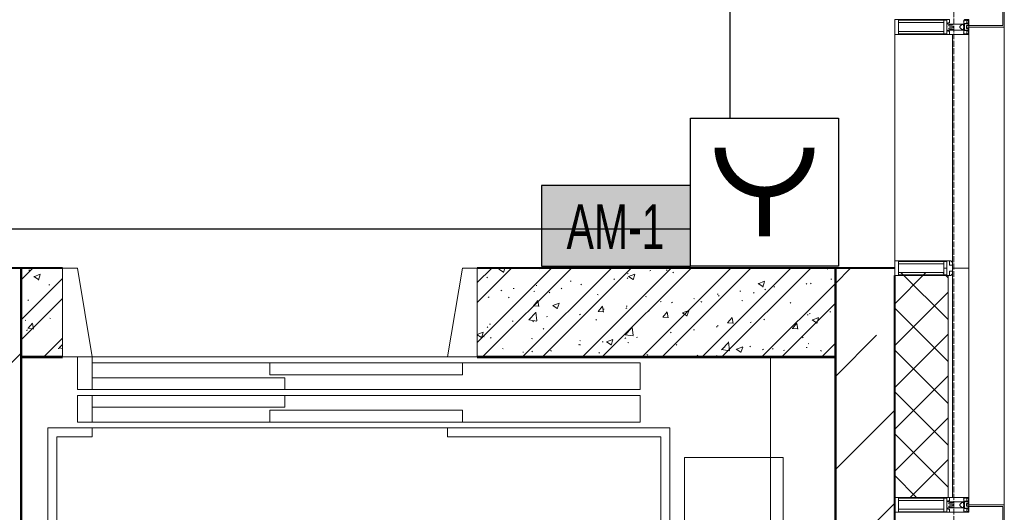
# Model space of a CAD drawing. Header units: millimetres. Extents: x -816133 to 919604, y 87941 to 147341.
# Tile 136 of 201: x -5207 to -1882, y 127599 to 129264. Entities that reach past the tile are written whole.
import ezdxf
from ezdxf.enums import TextEntityAlignment as Align

# ---------------------------------------------------------------- set-up
doc = ezdxf.new("R2010")
doc.units = ezdxf.units.MM
doc.set_wipeout_variables(frame=1)
doc.linetypes.add('Линия сетки', pattern=[25, 20, -2.5, 0, -2.5])
for name, color, linetype, lineweight in [('A-000-M_MASS', 7, 'Continuous', 18), ('A-200-M_WALL', 7, 'Continuous', 18), ('A-200-M_WALL_EXT', 7, 'Continuous', 18), ('A-200-M_WALL_INT', 7, 'Continuous', 18), ('A-200-M_WALL_PAT', 7, 'Continuous', 40), ('A-214-M_CURT_WALL', 7, 'Continuous', 18), ('A-215-M_CURT_PANEL', 7, 'Continuous', 18), ('A-280-M_COLUMN', 7, 'Continuous', 18), ('A-325-M_DOOR', 7, 'Continuous', 18), ('RC-Извещатели_пожарные', 1, 'Continuous', 30), ('Z-030-M_GRID', 7, 'Continuous', 9), ('Z-060-M_DETAIL', 7, 'Continuous', 18), ('ОС', 5, 'Continuous', 25), ('СС-011-ПОЖ-СИГНАЛИЗАЦИЯ', 1, 'Continuous', 30)]:
    doc.layers.add(name, color=color, linetype=linetype, lineweight=lineweight)
doc.layers.add('ССПС', color=5, linetype='Continuous')
doc.styles.add('1111', font='ARIALN.TTF')
doc.styles.get("Standard").update_dxf_attribs({"font": 'isocpeur.ttf', "width": 0.9})

# ---------------------------------------------------------------- blocks, each defined once
blk = doc.blocks.new('10эт')
at = {"layer": 'A-000-M_MASS', "color": 9}
for p, q in [((356541.7, 127001.1), (355341.7, 127001.1)), ((357631.7, 125051.1), (357631.7, 127001.1)), ((357291.7, 126761.1), (355191.7, 126761.1)), ((355341.7, 126761.1), (355191.7, 126761.1)), ((355191.7, 126761.1), (355191.7, 125661.1)), ((355341.7, 126731.1), (355341.7, 126761.1)), ((357291.7, 126761.1), (356541.7, 126761.1)), ((356541.7, 126761.1), (356541.7, 126731.1)), ((357291.7, 125661.1), (357291.7, 126761.1)), ((355221.7, 125691.1), (355221.7, 126731.1)), ((355221.7, 126731.1), (355341.7, 126731.1)), ((356541.7, 126731.1), (357261.7, 126731.1)), ((357261.7, 126731.1), (357261.7, 125691.1)), ((357674.7, 126661.1), (357341.7, 126661.1)), ((357341.7, 126661.1), (357341.7, 125661.1)), ((357674.7, 125661.1), (357674.7, 126661.1))]:
    blk.add_line(p, q, dxfattribs=at)
at = {"layer": 'A-200-M_WALL', "color": 9, "lineweight": 9}
for p, q in [((358301.7, 127301.1), (358246.7, 127301.1)), ((358246.7, 126526.1), (358246.7, 127287.1)), ((358301.7, 126526.1), (358301.7, 127301.1)), ((358051.7, 127276.1), (358051.7, 126526.1)), ((358231.7, 126526.1), (358231.7, 127276.1)), ((358051.7, 126526.1), (358301.7, 126526.1))]:
    blk.add_line(p, q, dxfattribs=at)
at = {"layer": 'A-200-M_WALL_EXT', "color": 9, "lineweight": 40}
for p, q in [((355101.7, 127301.1), (354901.7, 127301.1)), ((355101.7, 125051.1), (355101.7, 127301.1)), ((357851.7, 127301.1), (357851.7, 125051.1)), ((358051.7, 127301.1), (357851.7, 127301.1)), ((358051.7, 125051.1), (358051.7, 127276.1))]:
    blk.add_line(p, q, dxfattribs=at)
at = {"layer": 'A-200-M_WALL_INT', "color": 9, "lineweight": 40}
for p, q in [((355241.7, 127301.1), (355101.7, 127301.1)), ((355101.7, 127301.1), (355101.7, 127001.1)), ((357851.7, 127301.1), (356641.7, 127301.1)), ((357851.7, 127001.1), (357851.7, 127301.1)), ((355101.7, 127001.1), (355241.7, 127001.1)), ((355241.7, 127001.1), (355101.7, 127001.1)), ((355101.7, 127001.1), (355101.7, 127000.1)), ((355101.7, 127000.1), (355101.7, 125051.1)), ((355102.7, 127000.1), (355241.7, 127000.1)), ((355102.7, 125052.1), (355102.7, 127000.1)), ((355241.7, 127000.1), (355241.7, 127001.1)), ((356641.7, 127001.1), (357851.7, 127001.1)), ((357851.7, 127001.1), (356641.7, 127001.1)), ((356641.7, 127001.1), (356641.7, 127000.1)), ((356641.7, 127000.1), (357850.7, 127000.1)), ((357850.7, 127000.1), (357850.7, 125052.1)), ((357851.7, 127000.1), (357851.7, 127001.1)), ((357851.7, 125052.1), (357851.7, 127000.1))]:
    blk.add_line(p, q, dxfattribs=at)
at = {"layer": 'A-200-M_WALL_PAT', "color": 9, "linetype": 'Continuous', "lineweight": 9}
for p, q in [((355101.7, 127261.3), (355141.5, 127301.1)), ((355127.5, 127293.7), (355130.2, 127295.8)), ((356641.7, 127252.2), (356690.6, 127301.1)), ((356641.7, 127050.1), (356892.7, 127301.1)), ((356641.7, 127184.8), (356758, 127301.1)), ((356660, 127001.1), (356960, 127301.1)), ((356714.8, 127297.7), (356730, 127287.5)), ((356715, 127297.5), (356724.2, 127301.1)), ((356730.2, 127286.1), (356735.2, 127301.1)), ((356794.7, 127001.1), (357094.7, 127301.1)), ((356852.3, 127301.1), (356854.8, 127298.8)), ((356862.1, 127001.1), (357162.1, 127301.1)), ((356996.8, 127001.1), (357296.8, 127301.1)), ((357064.1, 127001.1), (357364.1, 127301.1)), ((357147.8, 127282.5), (357151.2, 127283)), ((357153, 127273.1), (357174.4, 127281.3)), ((357198.8, 127001.1), (357498.8, 127301.1)), ((357224.5, 127292.6), (357227.8, 127293.1)), ((357266.2, 127001.1), (357566.2, 127301.1)), ((357280.9, 127295.2), (357283.3, 127292.9)), ((357301.9, 127285.6), (357304.5, 127287.6)), ((357400.9, 127001.1), (357700.9, 127301.1)), ((357468.2, 127001.1), (357768.2, 127301.1)), ((357823.1, 127299.2), (357825.9, 127297.4)), ((357851.7, 127249.8), (357902.9, 127301.1)), ((355101.7, 127126.5), (355241.7, 127266.5)), ((355144.6, 127272.6), (355159.8, 127262.4)), ((355144.8, 127272.4), (355166.1, 127280.6)), ((355160, 127261.1), (355166.2, 127279.5)), ((356674.6, 127270.6), (356677, 127268.3)), ((356955.7, 127257.3), (356959, 127257.7)), ((357103.1, 127264.7), (357105.6, 127262.4)), ((357147.9, 127266.1), (357150.6, 127268.1)), ((357152.9, 127273.3), (357168, 127263.1)), ((357168.2, 127261.7), (357174.4, 127280.1)), ((357590.9, 127248.9), (357606.1, 127238.7)), ((357591.1, 127248.7), (357612.4, 127256.9)), ((357602.9, 127001.1), (357851.7, 127249.8)), ((357606.3, 127237.3), (357612.4, 127255.7)), ((357752.8, 127249.5), (357755.3, 127247.3)), ((357766.9, 127248), (357769.6, 127250)), ((357836.1, 127263.5), (357839.5, 127263.9)), ((355194.9, 127244.8), (355198.2, 127245.2)), ((356722, 127226.5), (356724.8, 127224.7)), ((356763.6, 127232), (356766.9, 127232.4)), ((356833.1, 127221.8), (356835.8, 127223.8)), ((356840.3, 127242.1), (356843.6, 127242.5)), ((356884.7, 127219.6), (356887.5, 127217.8)), ((356925.4, 127234.1), (356927.8, 127231.9)), ((356991.4, 127244.6), (356994.1, 127246.7)), ((357528.5, 127223), (357531.9, 127223.4)), ((357575, 127219), (357577.5, 127216.7)), ((357613, 127228.5), (357615.6, 127230.5)), ((357644, 127238.2), (357647.3, 127238.6)), ((355101.7, 127059.2), (355241.7, 127199.2)), ((355123.8, 127192.3), (355126.4, 127194.3)), ((356679.2, 127202.3), (356681.8, 127204.3)), ((356747.6, 127203.6), (356750.1, 127201.4)), ((356831.6, 127174.3), (356846.3, 127191.8)), ((356849.9, 127171.5), (356846.3, 127190.6)), ((356896.9, 127174.8), (356918.3, 127183)), ((356912.1, 127163.4), (356918.3, 127181.8)), ((357047.4, 127212.7), (357050.2, 127210.9)), ((357210.1, 127205.8), (357212.9, 127204)), ((357259.7, 127187.6), (357263.1, 127188.1)), ((357298.2, 127184.1), (357300.8, 127186.2)), ((357372.8, 127199), (357375.6, 127197.2)), ((357397.3, 127188.5), (357399.8, 127186.2)), ((357451.9, 127212.9), (357455.2, 127213.4)), ((357456.5, 127207), (357459.1, 127209)), ((357535.5, 127192.1), (357538.3, 127190.3)), ((357670.3, 127001.1), (357851.7, 127182.5)), ((357698.2, 127185.2), (357701, 127183.4)), ((356816.4, 127126.6), (356840.1, 127151.3)), ((356831.4, 127174.3), (356849.7, 127172.7)), ((356843.2, 127123.7), (356839.8, 127152.6)), ((356896.8, 127175), (356911.9, 127164.8)), ((357050.1, 127155.2), (357068.3, 127153.6)), ((357050.3, 127155.2), (357065, 127172.7)), ((357068.5, 127152.4), (357065, 127171.5)), ((357067.7, 127162.3), (357071, 127162.8)), ((357144.2, 127164.6), (357146.9, 127166.7)), ((357144.3, 127172.4), (357147.6, 127172.9)), ((357219.5, 127158), (357222, 127155.7)), ((357268.9, 127136.1), (357283.6, 127153.6)), ((357287.1, 127133.2), (357283.6, 127152.4)), ((357334.8, 127150.6), (357350, 127140.4)), ((357335, 127150.4), (357356.3, 127158.6)), ((357350.2, 127139), (357356.3, 127157.4)), ((357763.2, 127146.5), (357765.9, 127148.5)), ((357832.6, 127153.4), (357835.9, 127153.8)), ((355114.7, 127124.5), (355118, 127125)), ((355125, 127098.1), (355139.7, 127115.6)), ((355198.2, 127132.6), (355201, 127130.8)), ((356760.1, 127121.8), (356763.4, 127122.3)), ((356816.3, 127126.7), (356843.4, 127122.5)), ((356829.4, 127120.3), (356832.1, 127122.4)), ((356875.5, 127137), (356878.8, 127137.5)), ((356987.7, 127143.2), (356990.4, 127145.2)), ((357041.8, 127127.5), (357044.2, 127125.2)), ((357268.7, 127136.1), (357286.9, 127134.5)), ((357487.3, 127116.9), (357505.5, 127115.4)), ((357487.5, 127116.9), (357502.2, 127134.4)), ((357505.7, 127114.1), (357502.2, 127133.2)), ((357563.8, 127118), (357567.1, 127118.4)), ((357609.3, 127127), (357611.9, 127129)), ((357706.1, 127097.8), (357720.8, 127115.3)), ((357756, 127143.3), (357759.3, 127143.7)), ((357772.8, 127126.2), (357788, 127115.9)), ((357773, 127126), (357794.4, 127134.2)), ((357788.2, 127114.6), (357794.4, 127133)), ((355101.7, 127097.3), (355102.6, 127096.7)), ((355120.1, 127090.8), (355122.7, 127092.8)), ((355124.8, 127098.1), (355143, 127096.5)), ((355143.2, 127095.3), (355139.7, 127114.4)), ((356641.7, 127076.8), (356662.2, 127084.7)), ((356656, 127065.1), (356662.2, 127083.5)), ((356675.4, 127100.8), (356678.1, 127102.8)), ((356683.4, 127111.7), (356686.8, 127112.2)), ((356864, 127097), (356866.5, 127094.7)), ((357141.7, 127076.1), (357165.4, 127100.9)), ((357168.5, 127073.2), (357165.1, 127102.2)), ((357294.5, 127082.7), (357297.1, 127084.7)), ((357371.7, 127092.7), (357375, 127093.1)), ((357448.4, 127102.8), (357451.7, 127103.2)), ((357452.8, 127105.5), (357455.4, 127107.6)), ((357705.9, 127097.8), (357724.1, 127096.2)), ((357724.3, 127095), (357720.8, 127114.1)), ((355178.3, 127001.1), (355241.7, 127064.5)), ((356641.7, 127076), (356655.8, 127066.5)), ((356662.6, 127070.7), (356665.4, 127068.9)), ((356686.3, 127066.5), (356688.7, 127064.2)), ((356825.3, 127063.8), (356828.1, 127062)), ((356988, 127057), (356990.8, 127055.2)), ((357064.1, 127052.2), (357067.4, 127052.6)), ((357078.7, 127052.3), (357093.9, 127042)), ((357078.9, 127052.1), (357100.2, 127060.3)), ((357094.1, 127040.7), (357100.2, 127059.1)), ((357140.5, 127063.2), (357143.2, 127065.2)), ((357141.6, 127076.3), (357168.7, 127072.1)), ((357150.7, 127050.1), (357153.6, 127048.3)), ((357179.6, 127067.4), (357182.9, 127067.8)), ((357467, 127025.7), (357490.7, 127050.4)), ((357493.8, 127022.8), (357490.4, 127051.7)), ((357740.2, 127067.7), (357742.7, 127065.4)), ((357851.7, 126935.5), (357990.4, 127074.2)), ((355226.7, 127029.6), (355230, 127030.1)), ((355230.3, 127031.5), (355241.7, 127043.4)), ((355230.3, 127031.6), (355241.7, 127029.9)), ((356726.9, 127029.8), (356729.7, 127028)), ((356795.3, 127016.8), (356798.6, 127017.3)), ((356825.7, 127018.8), (356828.4, 127020.9)), ((356889.6, 127022.9), (356892.4, 127021.1)), ((356984, 127041.7), (356986.7, 127043.7)), ((356987.5, 127042.1), (356990.8, 127042.6)), ((357052.3, 127016), (357055.1, 127014.2)), ((357313.4, 127043.2), (357316.3, 127041.4)), ((357466.9, 127025.8), (357494, 127021.6)), ((357476.1, 127036.3), (357479, 127034.5)), ((357516.7, 127027.9), (357531.9, 127017.6)), ((357516.9, 127027.7), (357538.3, 127035.8)), ((357532.1, 127016.3), (357538.3, 127034.7)), ((357562.5, 127037.1), (357564.9, 127034.9)), ((357605.6, 127025.5), (357608.2, 127027.6)), ((357638.8, 127029.5), (357641.7, 127027.7)), ((357675.8, 127023.1), (357679.1, 127023.5)), ((357752.4, 127033.2), (357755.7, 127033.6)), ((357759.5, 127045), (357762.2, 127047.1)), ((357801.6, 127022.6), (357804.4, 127020.8)), ((357805, 127001.1), (357851.7, 127047.8)), ((354901.7, 126814.3), (355101.7, 127014.3)), ((356674, 127001.1), (356674.4, 127001.4)), ((356679.9, 127001.6), (356683.2, 127002.1)), ((357215, 127009.2), (357217.8, 127007.4)), ((357377.7, 127002.3), (357379.6, 127001.1)), ((357384.7, 127006.6), (357387.2, 127004.4)), ((357449.1, 127004.1), (357451.7, 127006.1)), ((357815.7, 127001.1), (357815.7, 127001.3)), ((357851.7, 126621.2), (358051.7, 126821.2)), ((357911.8, 126367), (358051.7, 126506.9))]:
    blk.add_line(p, q, dxfattribs=at)
at = {"layer": 'A-200-M_WALL_PAT', "color": 9, "linetype": 'Continuous', "lineweight": 5}
for p, q in [((358051.7, 127181.1), (358156.7, 127286.2)), ((358231.7, 127127.2), (358072.7, 127286.2)), ((358217.8, 127282.6), (358214.2, 127286.2)), ((358231.7, 127268.6), (358222.3, 127278.1)), ((358051.7, 127039.7), (358231.7, 127219.7)), ((358231.7, 126985.8), (358051.7, 127165.8)), ((358051.7, 126898.3), (358231.7, 127078.3)), ((358231.7, 126844.3), (358051.7, 127024.3)), ((358051.7, 126756.9), (358231.7, 126936.9)), ((358231.7, 126702.9), (358051.7, 126882.9)), ((358051.7, 126615.4), (358231.7, 126795.4)), ((358231.7, 126561.5), (358051.7, 126741.5)), ((358103.8, 126526.1), (358231.7, 126654)), ((358125.7, 126526.1), (358051.7, 126600.1))]:
    blk.add_line(p, q, dxfattribs=at)
at = {"layer": 'A-214-M_CURT_WALL', "color": 9, "lineweight": 5, "extrusion": (0, 0, -1)}
for p, q in [((358051.7, 128141.1), (358051.7, 128091.1)), ((358301.7, 128121.1), (358301.7, 128141.1)), ((358301.7, 128091.1), (358301.7, 128116.1)), ((358051.7, 128091.1), (358301.7, 128091.1)), ((358228.2, 127326.1), (358064.4, 127326.1)), ((358064.4, 127276.1), (358228.2, 127276.1)), ((358301.7, 126526.1), (358051.7, 126526.1)), ((358051.7, 126526.1), (358051.7, 126476.1)), ((358301.7, 126501.1), (358301.7, 126526.1)), ((358301.7, 126476.1), (358301.7, 126496.1)), ((358051.7, 126476.1), (358301.7, 126476.1))]:
    blk.add_line(p, q, dxfattribs=at)
at = {"layer": 'A-214-M_CURT_WALL', "color": 9, "lineweight": 5}
blk.add_line((358051.7, 127326.1), (358051.7, 128091.1), dxfattribs=at)
at = {"layer": 'A-215-M_CURT_PANEL', "color": 9, "lineweight": 5}
for p, q in [((358246.7, 128091.1), (358246.7, 127315.1)), ((358301.7, 128091.1), (358246.7, 128091.1)), ((358301.7, 127301.1), (358301.7, 128091.1)), ((358246.7, 127301.1), (358301.7, 127301.1))]:
    blk.add_line(p, q, dxfattribs=at)
at = {"layer": 'A-280-M_COLUMN', "color": 9, "lineweight": 5}
for p, q in [((358416.7, 128121.1), (358416.7, 128481.1)), ((358421.7, 128486.1), (358421.7, 128116.1)), ((358301.7, 128116.1), (358301.7, 128121.1)), ((358301.7, 128121.1), (358416.7, 128121.1)), ((358421.7, 128116.1), (358301.7, 128116.1)), ((358421.7, 126501.1), (358421.7, 128116.1)), ((358301.7, 126501.1), (358421.7, 126501.1)), ((358301.7, 126496.1), (358301.7, 126501.1)), ((358416.7, 126496.1), (358301.7, 126496.1)), ((358416.7, 126006.1), (358416.7, 126496.1)), ((358421.7, 126501.1), (358421.7, 126001.1))]:
    blk.add_line(p, q, dxfattribs=at)
at = {"layer": 'A-325-M_DOOR', "color": 9}
for p, q in [((355241.7, 127301.1), (355241.7, 127001.1)), ((355291.7, 127301.1), (355241.7, 127301.1)), ((355341.7, 127001.1), (355291.7, 127301.1)), ((356591.7, 127301.1), (356541.7, 127001.1)), ((356641.7, 127301.1), (356591.7, 127301.1)), ((356641.7, 127001.1), (356641.7, 127301.1)), ((355241.7, 127001.1), (355291.7, 127001.1)), ((355341.7, 127001.1), (355291.7, 127001.1)), ((355291.7, 127001.1), (355291.7, 126891.1)), ((355341.7, 126891.1), (355341.7, 127001.1)), ((356541.7, 127001.1), (356641.7, 127001.1)), ((355941.7, 126981.1), (355341.7, 126981.1)), ((356591.7, 126981.1), (355941.7, 126981.1)), ((355941.7, 126981.1), (355941.7, 126941.1)), ((356591.7, 126941.1), (356591.7, 126981.1)), ((357191.7, 126981.1), (356591.7, 126981.1)), ((357191.7, 126891.1), (357191.7, 126981.1)), ((355991.7, 126931.1), (355341.7, 126931.1)), ((355341.7, 126931.1), (355341.7, 126891.1)), ((355941.7, 126941.1), (356591.7, 126941.1)), ((355991.7, 126891.1), (355991.7, 126931.1)), ((355291.7, 126891.1), (355341.7, 126891.1)), ((355341.7, 126891.1), (355991.7, 126891.1)), ((355991.7, 126891.1), (357191.7, 126891.1)), ((355341.7, 126871.1), (355291.7, 126871.1)), ((355291.7, 126871.1), (355291.7, 126781.1)), ((355991.7, 126871.1), (355341.7, 126871.1)), ((355341.7, 126871.1), (355341.7, 126831.1)), ((355341.7, 126781.1), (355341.7, 126871.1)), ((355991.7, 126831.1), (355991.7, 126871.1)), ((357191.7, 126871.1), (355991.7, 126871.1)), ((357191.7, 126781.1), (357191.7, 126871.1)), ((355341.7, 126831.1), (355991.7, 126831.1)), ((356591.7, 126821.1), (355941.7, 126821.1)), ((355941.7, 126821.1), (355941.7, 126781.1)), ((356591.7, 126781.1), (356591.7, 126821.1)), ((355291.7, 126781.1), (355341.7, 126781.1)), ((355341.7, 126781.1), (355941.7, 126781.1)), ((355941.7, 126781.1), (356591.7, 126781.1)), ((356591.7, 126781.1), (357191.7, 126781.1))]:
    blk.add_line(p, q, dxfattribs=at)
at = {"layer": 'Z-030-M_GRID', "color": 9, "linetype": 'Линия сетки'}
blk.add_line((358251.7, 116076.8), (358251.7, 137026.1), dxfattribs=at)
at = {"layer": 'Z-060-M_DETAIL', "color": 9, "lineweight": 5, "extrusion": (0, 0, -1)}
for p, q in [((358236.5, 128141.1), (358051.7, 128141.1)), ((358051.7, 128141.1), (358051.7, 128116.1)), ((358051.7, 128091.1), (358051.7, 128116.1)), ((358064.4, 128139.1), (358064.4, 128116.1)), ((358064.4, 128139.1), (358228.2, 128139.1)), ((358217.8, 128131), (358064.4, 128131)), ((358064.4, 128093.1), (358064.4, 128116.1)), ((358217.8, 128116.1), (358217.8, 128139.1)), ((358217.8, 128116.1), (358217.8, 128093.1)), ((358228.2, 128116.6), (358228.2, 128139.1)), ((358228.2, 128115.6), (358228.2, 128093.1)), ((358230.5, 128130.1), (358236.5, 128130.1)), ((358230.5, 128126.1), (358230.5, 128130.1)), ((358248.7, 128126.1), (358230.5, 128126.1)), ((358236.5, 128123.1), (358234.5, 128121.9)), ((358234.5, 128120.2), (358234.5, 128121.9)), ((358234.5, 128120.2), (358236.7, 128119)), ((358234.5, 128111.9), (358236.7, 128113.1)), ((358236.5, 128130.1), (358236.5, 128141.1)), ((358236.5, 128123.1), (358247.1, 128123.1)), ((358236.7, 128119), (358247.1, 128119)), ((358236.7, 128113.1), (358247.1, 128113.1)), ((358248.7, 128124.8), (358247.1, 128123.1)), ((358248.7, 128117.4), (358247.1, 128119)), ((358248.7, 128114.8), (358247.1, 128113.1)), ((358248.7, 128124.8), (358248.7, 128126.1)), ((358248.7, 128126.1), (358284.7, 128126.1)), ((358248.7, 128116.1), (358248.7, 128117.4)), ((358248.7, 128116.1), (358248.7, 128114.8)), ((358278.7, 128124.6), (358271.7, 128117.6)), ((358271.7, 128117.6), (358271.7, 128116.1)), ((358271.7, 128114.5), (358271.7, 128116.1)), ((358278.7, 128107.6), (358271.7, 128114.5)), ((358283.3, 128124.6), (358278.7, 128124.6)), ((358283.3, 128123.6), (358283.3, 128124.6)), ((358284.7, 128123.6), (358283.3, 128123.6)), ((358283.7, 128123.4), (358285.1, 128123.4)), ((358283.7, 128118.7), (358283.7, 128123.4)), ((358283.7, 128118.7), (358284.9, 128118.7)), ((358283.7, 128113.4), (358284.9, 128113.4)), ((358283.7, 128113.4), (358283.7, 128108.7)), ((358284.1, 128135), (358285.7, 128137.4)), ((358285.1, 128134.4), (358284.1, 128135)), ((358284.7, 128138.4), (358284.7, 128139.9)), ((358284.7, 128139.9), (358287.1, 128139.9)), ((358284.7, 128138.4), (358285.7, 128138.4)), ((358284.7, 128126.1), (358284.7, 128123.6)), ((358284.9, 128118.7), (358284.9, 128116.1)), ((358284.9, 128113.4), (358284.9, 128116.1)), ((358286.9, 128116.1), (358284.9, 128116.1)), ((358286.9, 128116.1), (358284.9, 128116.1)), ((358285.1, 128123.4), (358285.1, 128134.4)), ((358285.7, 128138.4), (358285.7, 128137.4)), ((358292.7, 128128.3), (358286.9, 128128.3)), ((358286.9, 128128.3), (358286.9, 128116.1)), ((358286.9, 128103.9), (358286.9, 128116.1)), ((358287.1, 128139.9), (358287.5, 128141.1)), ((358291.1, 128138.6), (358287.1, 128139.9)), ((358301.7, 128141.1), (358287.5, 128141.1)), ((358294.1, 128128.7), (358290.3, 128127.4)), ((358290.5, 128126.6), (358290.3, 128127.3)), ((358300.2, 128126.6), (358290.5, 128126.6)), ((358291.1, 128138.6), (358291.8, 128139.8)), ((358291.6, 128139.3), (358293.7, 128138.6)), ((358300.4, 128139.8), (358291.8, 128139.8)), ((358293.7, 128138.6), (358297.2, 128138.6)), ((358293.7, 128116.1), (358293.7, 128120.9)), ((358300.2, 128120.9), (358293.7, 128120.9)), ((358301.7, 128116.1), (358293.7, 128116.1)), ((358293.7, 128116.1), (358293.7, 128111.3)), ((358301.7, 128116.1), (358293.7, 128116.1)), ((358294.1, 128128.7), (358294.8, 128127.9)), ((358297.2, 128129.2), (358294.5, 128128.2)), ((358300.4, 128127.9), (358294.8, 128127.9)), ((358297.2, 128137.4), (358295.2, 128137.4)), ((358295.2, 128137.4), (358295.2, 128130.3)), ((358295.2, 128130.3), (358297.2, 128130.3)), ((358297.2, 128137.4), (358297.2, 128138.6)), ((358297.2, 128129.2), (358297.2, 128130.3)), ((358300.2, 128120.9), (358300.2, 128126.6)), ((358300.4, 128139.8), (358300.4, 128127.9)), ((358301.7, 128141.1), (358301.7, 128116.1)), ((358301.7, 128091.1), (358301.7, 128116.1)), ((358236.5, 128091.1), (358051.7, 128091.1)), ((358217.8, 128101.2), (358064.4, 128101.2)), ((358064.4, 128093.1), (358228.2, 128093.1)), ((358230.5, 128106.1), (358230.5, 128102.1)), ((358248.7, 128106.1), (358230.5, 128106.1)), ((358230.5, 128102.1), (358236.5, 128102.1)), ((358234.5, 128111.9), (358234.5, 128110.2)), ((358236.5, 128109), (358234.5, 128110.2)), ((358236.5, 128109), (358247.1, 128109)), ((358236.5, 128102.1), (358236.5, 128091.1)), ((358248.7, 128107.4), (358247.1, 128109)), ((358248.7, 128107.4), (358248.7, 128106.1)), ((358248.7, 128106.1), (358284.7, 128106.1)), ((358283.3, 128107.6), (358278.7, 128107.6)), ((358283.3, 128108.6), (358283.3, 128107.6)), ((358284.7, 128108.6), (358283.3, 128108.6)), ((358283.7, 128108.7), (358285.1, 128108.7)), ((358285.1, 128097.7), (358284.1, 128097.1)), ((358284.1, 128097.1), (358285.7, 128094.7)), ((358284.7, 128106.1), (358284.7, 128108.6)), ((358284.7, 128093.7), (358285.7, 128093.7)), ((358284.7, 128093.7), (358284.7, 128092.2)), ((358284.7, 128092.2), (358287.1, 128092.2)), ((358285.1, 128108.7), (358285.1, 128097.7)), ((358285.7, 128093.7), (358285.7, 128094.7)), ((358292.7, 128103.9), (358286.9, 128103.9)), ((358291.1, 128093.5), (358287.1, 128092.2)), ((358287.1, 128092.2), (358287.5, 128091.1)), ((358301.7, 128091.1), (358287.5, 128091.1)), ((358290.5, 128105.6), (358290.3, 128104.8)), ((358294.1, 128103.4), (358290.3, 128104.7)), ((358300.2, 128105.6), (358290.5, 128105.6)), ((358291.1, 128093.5), (358291.8, 128092.4)), ((358291.6, 128092.8), (358293.7, 128093.6)), ((358300.4, 128092.4), (358291.8, 128092.4)), ((358300.2, 128111.3), (358293.7, 128111.3)), ((358293.7, 128093.6), (358297.2, 128093.6)), ((358294.1, 128103.4), (358294.8, 128104.3)), ((358297.2, 128102.9), (358294.5, 128103.9)), ((358300.4, 128104.3), (358294.8, 128104.3)), ((358295.2, 128094.8), (358295.2, 128101.9)), ((358295.2, 128101.9), (358297.2, 128101.9)), ((358297.2, 128094.8), (358295.2, 128094.8)), ((358297.2, 128102.9), (358297.2, 128101.9)), ((358297.2, 128094.8), (358297.2, 128093.6)), ((358300.2, 128111.3), (358300.2, 128105.6)), ((358300.4, 128092.4), (358300.4, 128104.3)), ((358051.7, 127301.1), (358051.7, 127326.1)), ((358051.7, 127326.1), (358064.4, 127326.1)), ((358236.5, 127326.1), (358051.7, 127326.1)), ((358051.7, 127326.1), (358051.7, 127301.1)), ((358064.4, 127324.1), (358064.4, 127301.1)), ((358064.4, 127324.1), (358064.4, 127301.1)), ((358064.4, 127324.1), (358228.2, 127324.1)), ((358064.4, 127301.1), (358064.4, 127316)), ((358064.4, 127316), (358217.8, 127316)), ((358217.8, 127316), (358064.4, 127316)), ((358217.8, 127301.1), (358217.8, 127324.1)), ((358217.8, 127324.1), (358228.2, 127324.1)), ((358217.8, 127301.1), (358217.8, 127324.1)), ((358217.8, 127316), (358217.8, 127301.1)), ((358228.2, 127326.1), (358236.5, 127326.1)), ((358228.2, 127324.1), (358228.2, 127301.1)), ((358228.2, 127301.1), (358228.2, 127324.1)), ((358228.2, 127301.6), (358228.2, 127324.1)), ((358236.5, 127326.1), (358241.5, 127326.1)), ((358236.5, 127311.1), (358236.5, 127326.1)), ((358236.5, 127326.1), (358241.5, 127326.1)), ((358236.5, 127326.1), (358236.5, 127311.1)), ((358236.5, 127311.1), (358236.5, 127326.1)), ((358246.7, 127311.1), (358246.7, 127315.1)), ((358246.7, 127315.1), (358246.7, 127311.1)), ((358051.7, 127276.1), (358051.7, 127301.1)), ((358051.7, 127276.1), (358051.7, 127301.1)), ((358064.4, 127286.2), (358064.4, 127301.1)), ((358064.4, 127301.1), (358064.4, 127278.1)), ((358064.4, 127278.1), (358064.4, 127301.1)), ((358217.8, 127286.2), (358064.4, 127286.2)), ((358217.8, 127286.2), (358064.4, 127286.2)), ((358217.8, 127301.1), (358217.8, 127286.2)), ((358217.8, 127278.1), (358217.8, 127301.1)), ((358217.8, 127301.1), (358228.2, 127301.1)), ((358217.8, 127301.1), (358217.8, 127278.1)), ((358228.2, 127301.1), (358217.8, 127301.1)), ((358228.2, 127301.1), (358228.2, 127278.1)), ((358228.2, 127278.1), (358228.2, 127301.1)), ((358228.2, 127300.6), (358228.2, 127278.1)), ((358246.7, 127311.1), (358236.5, 127311.1)), ((358236.5, 127311.1), (358246.7, 127311.1)), ((358246.7, 127311.1), (358236.5, 127311.1)), ((358236.5, 127291.1), (358246.7, 127291.1)), ((358236.5, 127276.1), (358236.5, 127291.1)), ((358246.7, 127291.1), (358236.5, 127291.1)), ((358236.5, 127291.1), (358236.5, 127276.1)), ((358236.5, 127291.1), (358236.5, 127276.1)), ((358246.7, 127291.1), (358236.5, 127291.1)), ((358246.7, 127311.1), (358246.7, 127301.1)), ((358246.7, 127301.1), (358246.7, 127311.1)), ((358246.7, 127301.1), (358246.7, 127291.1)), ((358246.7, 127301.1), (358246.7, 127291.1)), ((358246.7, 127291.1), (358246.7, 127287.1)), ((358246.7, 127291.1), (358246.7, 127287.1)), ((358064.4, 127276.1), (358051.7, 127276.1)), ((358236.5, 127276.1), (358051.7, 127276.1)), ((358064.4, 127278.1), (358228.2, 127278.1)), ((358228.2, 127278.1), (358217.8, 127278.1)), ((358236.5, 127276.1), (358228.2, 127276.1)), ((358236.5, 127276.1), (358241.5, 127276.1)), ((358241.5, 127276.1), (358236.5, 127276.1)), ((358236.5, 126526.1), (358051.7, 126526.1)), ((358051.7, 126526.1), (358051.7, 126501.1)), ((358064.4, 126524.1), (358064.4, 126501.1)), ((358064.4, 126524.1), (358228.2, 126524.1)), ((358217.8, 126501.1), (358217.8, 126524.1)), ((358228.2, 126501.6), (358228.2, 126524.1)), ((358236.5, 126515.1), (358236.5, 126526.1)), ((358284.1, 126520), (358285.7, 126522.4)), ((358285.1, 126519.4), (358284.1, 126520)), ((358284.7, 126523.4), (358284.7, 126524.9)), ((358284.7, 126524.9), (358287.1, 126524.9)), ((358284.7, 126523.4), (358285.7, 126523.4)), ((358285.1, 126508.4), (358285.1, 126519.4)), ((358285.7, 126523.4), (358285.7, 126522.4)), ((358287.1, 126524.9), (358287.5, 126526.1)), ((358291.1, 126523.6), (358287.1, 126524.9)), ((358301.7, 126526.1), (358287.5, 126526.1)), ((358291.1, 126523.6), (358291.8, 126524.8)), ((358291.6, 126524.3), (358293.7, 126523.6)), ((358300.4, 126524.8), (358291.8, 126524.8)), ((358293.7, 126523.6), (358297.2, 126523.6)), ((358297.2, 126522.4), (358295.2, 126522.4)), ((358295.2, 126522.4), (358295.2, 126515.3)), ((358297.2, 126522.4), (358297.2, 126523.6)), ((358300.4, 126524.8), (358300.4, 126512.9)), ((358301.7, 126526.1), (358301.7, 126501.1)), ((358051.7, 126476.1), (358051.7, 126501.1)), ((358217.8, 126516), (358064.4, 126516)), ((358064.4, 126478.1), (358064.4, 126501.1)), ((358217.8, 126486.2), (358064.4, 126486.2)), ((358217.8, 126501.1), (358217.8, 126478.1)), ((358228.2, 126500.6), (358228.2, 126478.1)), ((358230.5, 126515.1), (358236.5, 126515.1)), ((358230.5, 126511.1), (358230.5, 126515.1)), ((358248.7, 126511.1), (358230.5, 126511.1)), ((358230.5, 126491.1), (358230.5, 126487.1)), ((358248.7, 126491.1), (358230.5, 126491.1)), ((358230.5, 126487.1), (358236.5, 126487.1)), ((358236.5, 126508.1), (358234.5, 126506.9)), ((358234.5, 126505.2), (358234.5, 126506.9)), ((358234.5, 126505.2), (358236.7, 126504)), ((358234.5, 126496.9), (358236.7, 126498.1)), ((358234.5, 126496.9), (358234.5, 126495.2)), ((358236.5, 126494), (358234.5, 126495.2)), ((358236.5, 126508.1), (358247.1, 126508.1)), ((358236.5, 126494), (358247.1, 126494)), ((358236.5, 126487.1), (358236.5, 126476.1)), ((358236.7, 126504), (358247.1, 126504)), ((358236.7, 126498.1), (358247.1, 126498.1)), ((358248.7, 126509.8), (358247.1, 126508.1)), ((358248.7, 126502.4), (358247.1, 126504)), ((358248.7, 126499.8), (358247.1, 126498.1)), ((358248.7, 126492.4), (358247.1, 126494)), ((358248.7, 126509.8), (358248.7, 126511.1)), ((358248.7, 126511.1), (358284.7, 126511.1)), ((358248.7, 126501.1), (358248.7, 126502.4)), ((358248.7, 126501.1), (358248.7, 126499.8)), ((358248.7, 126492.4), (358248.7, 126491.1)), ((358248.7, 126491.1), (358284.7, 126491.1)), ((358278.7, 126509.6), (358271.7, 126502.6)), ((358271.7, 126502.6), (358271.7, 126501.1)), ((358271.7, 126499.5), (358271.7, 126501.1)), ((358278.7, 126492.6), (358271.7, 126499.5)), ((358283.3, 126509.6), (358278.7, 126509.6)), ((358283.3, 126492.6), (358278.7, 126492.6)), ((358283.3, 126508.6), (358283.3, 126509.6)), ((358284.7, 126508.6), (358283.3, 126508.6)), ((358283.3, 126493.6), (358283.3, 126492.6)), ((358284.7, 126493.6), (358283.3, 126493.6)), ((358283.7, 126508.4), (358285.1, 126508.4)), ((358283.7, 126503.7), (358283.7, 126508.4)), ((358283.7, 126503.7), (358284.9, 126503.7)), ((358283.7, 126498.4), (358284.9, 126498.4)), ((358283.7, 126498.4), (358283.7, 126493.7)), ((358283.7, 126493.7), (358285.1, 126493.7)), ((358284.7, 126511.1), (358284.7, 126508.6)), ((358284.7, 126491.1), (358284.7, 126493.6)), ((358284.9, 126503.7), (358284.9, 126501.1)), ((358284.9, 126498.4), (358284.9, 126501.1)), ((358286.9, 126501.1), (358284.9, 126501.1)), ((358286.9, 126501.1), (358284.9, 126501.1)), ((358285.1, 126493.7), (358285.1, 126482.7)), ((358292.7, 126513.3), (358286.9, 126513.3)), ((358286.9, 126513.3), (358286.9, 126501.1)), ((358286.9, 126488.9), (358286.9, 126501.1)), ((358292.7, 126488.9), (358286.9, 126488.9)), ((358294.1, 126513.7), (358290.3, 126512.4)), ((358290.5, 126511.6), (358290.3, 126512.3)), ((358290.5, 126490.6), (358290.3, 126489.8)), ((358294.1, 126488.4), (358290.3, 126489.7)), ((358300.2, 126511.6), (358290.5, 126511.6)), ((358300.2, 126490.6), (358290.5, 126490.6)), ((358293.7, 126501.1), (358293.7, 126505.9)), ((358300.2, 126505.9), (358293.7, 126505.9)), ((358301.7, 126501.1), (358293.7, 126501.1)), ((358293.7, 126501.1), (358293.7, 126496.3)), ((358301.7, 126501.1), (358293.7, 126501.1)), ((358300.2, 126496.3), (358293.7, 126496.3)), ((358294.1, 126513.7), (358294.8, 126512.9)), ((358294.1, 126488.4), (358294.8, 126489.3)), ((358297.2, 126514.2), (358294.5, 126513.2)), ((358297.2, 126487.9), (358294.5, 126488.9)), ((358300.4, 126512.9), (358294.8, 126512.9)), ((358300.4, 126489.3), (358294.8, 126489.3)), ((358295.2, 126515.3), (358297.2, 126515.3)), ((358295.2, 126479.8), (358295.2, 126486.9)), ((358295.2, 126486.9), (358297.2, 126486.9)), ((358297.2, 126514.2), (358297.2, 126515.3)), ((358297.2, 126487.9), (358297.2, 126486.9)), ((358300.2, 126505.9), (358300.2, 126511.6)), ((358300.2, 126496.3), (358300.2, 126490.6)), ((358300.4, 126477.4), (358300.4, 126489.3)), ((358301.7, 126476.1), (358301.7, 126501.1)), ((358236.5, 126476.1), (358051.7, 126476.1)), ((358064.4, 126478.1), (358228.2, 126478.1)), ((358285.1, 126482.7), (358284.1, 126482.1)), ((358284.1, 126482.1), (358285.7, 126479.7)), ((358284.7, 126478.7), (358285.7, 126478.7)), ((358284.7, 126478.7), (358284.7, 126477.2)), ((358284.7, 126477.2), (358287.1, 126477.2)), ((358285.7, 126478.7), (358285.7, 126479.7)), ((358291.1, 126478.5), (358287.1, 126477.2)), ((358287.1, 126477.2), (358287.5, 126476.1)), ((358301.7, 126476.1), (358287.5, 126476.1)), ((358291.1, 126478.5), (358291.8, 126477.4)), ((358291.6, 126477.8), (358293.7, 126478.6)), ((358300.4, 126477.4), (358291.8, 126477.4)), ((358293.7, 126478.6), (358297.2, 126478.6)), ((358297.2, 126479.8), (358295.2, 126479.8)), ((358297.2, 126479.8), (358297.2, 126478.6))]:
    blk.add_line(p, q, dxfattribs=at)
for centre, radius, start, end in [((-358228.7, 128116.6), 0.5, 270, 0), ((-358228.7, 128115.6), 0.5, 0, 90), ((-358232.6, 127315.1), 14.1, 128.9723, 180), ((-358232.6, 127315.1), 14.1, 128.9723, 180), ((-358232.6, 127315.1), 14.1, 128.9723, 180), ((-358232.6, 127287.1), 14.1, 180, 231.0277), ((-358232.6, 127287.1), 14.1, 180, 231.0277), ((-358232.6, 127287.1), 14.1, 180, 231.0277), ((-358228.7, 126501.6), 0.5, 270, 0), ((-358228.7, 126500.6), 0.5, 0, 90)]:
    blk.add_arc(centre, radius, start, end, dxfattribs=at)
blk = doc.blocks.new('RC-UGO-IRA-01')
at = {"layer": 'RC-Извещатели_пожарные'}
blk.add_attdef('PSTN', text='', height=1.5, dxfattribs=at).set_placement((2.5, 2.5), align=Align.BOTTOM_CENTER)
blk.add_wipeout([(2.5, 2.5), (2.5, -2.5), (-2.5, -2.5), (-2.5, 2.5)]).dxf.layer = 'RC-Извещатели_пожарные'
blk.add_wipeout([(-2.5, -2.5), (-2.5, 2.5), (2.5, 2.5), (2.5, -2.5)]).dxf.layer = 'RC-Извещатели_пожарные'
at = {"layer": 'RC-Извещатели_пожарные', "ltscale": 30}
blk.add_lwpolyline([(2.5, 2.5), (2.5, -2.5), (-2.5, -2.5), (-2.5, 2.5)], close=True, dxfattribs=at)
at = {"layer": 'RC-Извещатели_пожарные', "ltscale": 30, "const_width": 0.375}
blk.add_lwpolyline([(-1.5, 1.5, 1), (1.5, 1.5, 1)], format="xyb", dxfattribs=at)
blk.add_lwpolyline([(0, 0), (0, -1.5)], dxfattribs=at)
blk = doc.blocks.new('авфывыа')
at = {"lineweight": 40, "ltscale": 2, "true_color": 0xffffff}
h = blk.add_hatch(color=7, dxfattribs=at)
h.dxf.hatch_style = 1
h.paths.add_polyline_path([(287339.8, 199930.1), (287843.1, 199930.1), (287843.1, 200202), (287339.8, 200202)])
at = {"layer": 'ОС', "color": 1, "lineweight": 30}
blk.add_lwpolyline([(287843.1, 200202), (287339.8, 200202), (287339.8, 199930.1), (287843.1, 199930.1)], close=True, dxfattribs=at)
at = {"layer": 'ССПС', "color": 1, "lineweight": -2, "ltscale": 1000, "style": '1111', "width": 0.8}
blk.add_text('АМ-1', height=150.98, dxfattribs=at).set_placement((287424.9, 199987.5))

msp = doc.modelspace()

# ---------------------------------------------------------------- linework, layer by layer
at = {"layer": 'СС-011-ПОЖ-СИГНАЛИЗАЦИЯ'}
msp.add_lwpolyline([(-2808.8, 129307.3), (-2808.8, 128555.8), (-5436, 128555.8), (-5436, 128931.4), (-5585.3, 128931.4), (-5585.3, 128635.3), (-5877.2, 128635.3), (-5877.2, 129203.3), (-7070.9, 129203.3), (-7070.9, 128798.8), (-6664.1, 128798.8), (-6664.1, 127848.7), (-8185.1, 127848.7), (-8185.1, 129474.9)], dxfattribs=at)

# ---------------------------------------------------------------- block references
at = {"layer": 'СС-011-ПОЖ-СИГНАЛИЗАЦИЯ', "color": 9, "lineweight": 30}
msp.add_blockref('10эт', (-360303.7, 1122.9), dxfattribs=at)

# ---------------------------------------------------------------- next in the draw order: block references
at = {"layer": 'RC-Извещатели_пожарные', "xscale": 99.99999999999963, "yscale": 99.99999999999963, "zscale": 99.99999999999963, "rotation": 359.9525678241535}
msp.add_blockref('RC-UGO-IRA-01', (-2691.7, 128681.2), dxfattribs=at)

# ---------------------------------------------------------------- next in the draw order: block references
at = {"color": 6}
msp.add_blockref('авфывыа', (-290785, -71498.7), dxfattribs=at)

doc.saveas('drawing.dxf')
